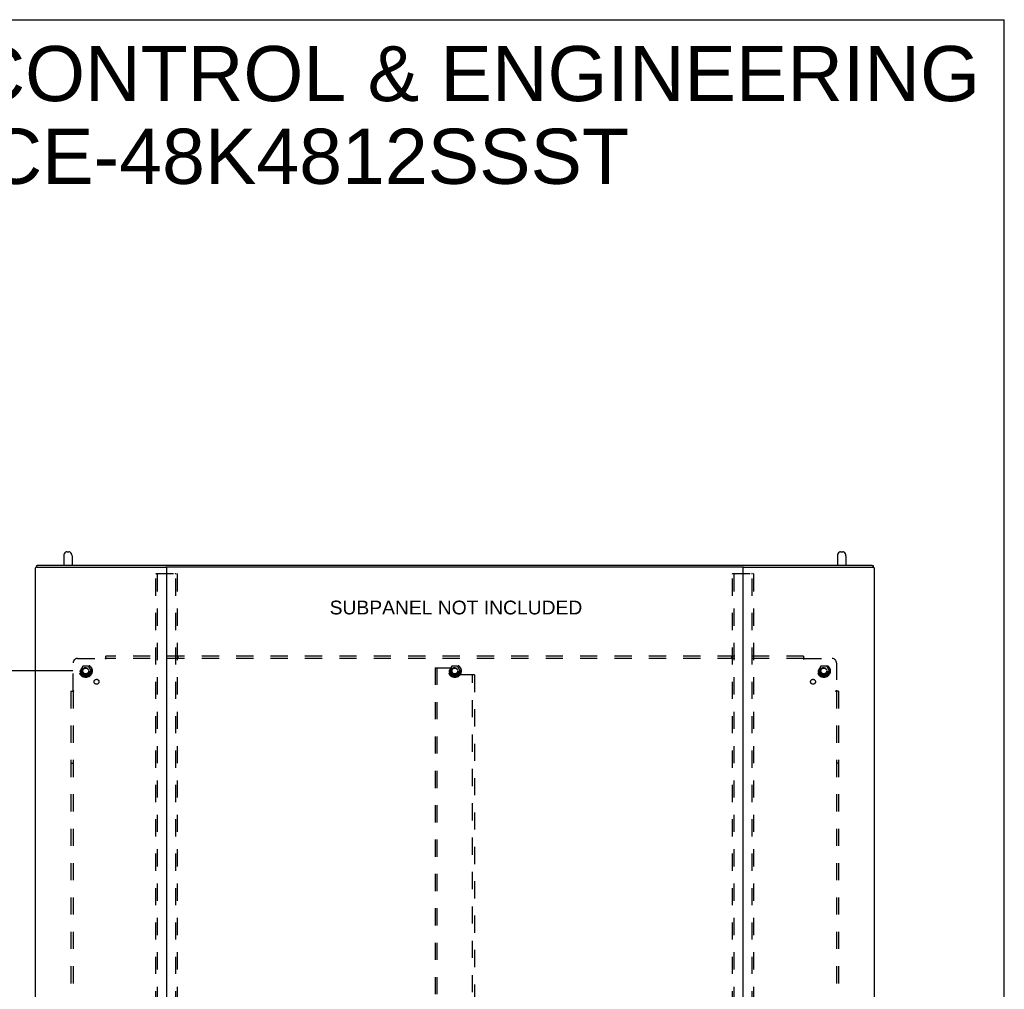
# Model space of a CAD drawing. Header units: inches. Extents: x 0 to 179, y 0 to 116.
# Tile 234 of 234: x 123 to 179, y 60 to 116. Entities that reach past the tile are written whole.
import ezdxf

# ---------------------------------------------------------------- set-up
doc = ezdxf.new("R2010")
doc.units = ezdxf.units.IN
doc.header["$LTSCALE"] = 9.842105
doc.header["$MEASUREMENT"] = 0
doc.linetypes.add('HIDDEN', pattern=[0.2, 0.1, -0.1])
doc.layers.get('0').update_dxf_attribs({"linetype": 'CONTINUOUS'})
for name, color, linetype in [('DEFAULT_2', 8, 'HIDDEN'), ('DIMENSIONS', 7, 'CONTINUOUS'), ('SUBPANEL', 7, 'CONTINUOUS')]:
    doc.layers.add(name, color=color, linetype=linetype)
doc.styles.get("Standard").update_dxf_attribs({"font": 'arial.ttf'})
doc.dimstyles.new('DIMSTYLE_1', dxfattribs={"dimtxt": 0.789474, "dimasz": 1.052632, "dimexe": 0.09, "dimexo": 0.07, "dimgap": 0.0375, "dimtad": 0, "dimtih": 1, "dimtoh": 1, "dimzin": 4, "dimdsep": 46, "dimtxsty": 'Standard', "dimblk": '_FILLED', "dimblk1": '_FILLED', "dimblk2": '_FILLED', "dimcen": 0.09, "dimadec": 3, "dimazin": 1, "dimtfac": 1, "dimtdec": 3, "dimtofl": 0, "dimtmove": 0, "dimatfit": 3, "dimldrblk": '_FILLED', "dimfxl": 0, "dimtolj": 1, "dimtzin": 4, "dimarcsym": 0})

# ---------------------------------------------------------------- blocks, each defined once
blk = doc.blocks.new('_FILLED')
at = {"color": 0, "linetype": 'ByBlock'}
blk.add_solid([(0, 0), (-1, 0.2), (-1, -0.2)], dxfattribs=at)
blk = doc.blocks.new('*D2')
at = {"layer": 'DIMENSIONS', "color": 2, "linetype": 'Continuous'}
for p, q in [((125.629, 78.5), (117.839, 78.5)), ((118.786, 78.5), (118.786, 58.165)), ((118.786, 36.25), (118.786, 56.586)), ((125.629, 36.25), (117.839, 36.25))]:
    blk.add_line(p, q, dxfattribs=at)
at = {"layer": 'DIMENSIONS', "color": 2, "linetype": 'Continuous', "xscale": 1.0526315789, "yscale": 1.0526315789, "zscale": 1.0526315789}
for p, rotation in [((118.786, 78.5), 90), ((118.786, 36.25), 270)]:
    blk.add_blockref('_FILLED', p, dxfattribs=dict(at, rotation=rotation))
at = {"layer": 'DIMENSIONS', "color": 2, "linetype": 'Continuous', "insert": (118.786, 57.77), "char_height": 0.7895, "width": 2.75876, "attachment_point": 2, "line_spacing_factor": 0.9}
blk.add_mtext('42.25', dxfattribs=at)

msp = doc.modelspace()

# ---------------------------------------------------------------- linework, layer by layer
at = {"color": 7, "linetype": 'Continuous'}
for p, q in [((0, 115.789), (178.947, 115.789)), ((178.947, 0), (178.947, 115.789)), ((125.282, 85.324), (125.409, 85.324)), ((169.574, 85.324), (169.701, 85.324)), ((123.606, 84.548), (171.377, 84.548)), ((125.104, 85.101), (125.104, 84.548)), ((125.587, 85.101), (125.587, 84.548)), ((169.396, 85.101), (169.396, 84.548)), ((169.879, 85.101), (169.879, 84.548)), ((123.543, 84.532), (123.543, 84.44)), ((171.439, 84.532), (171.439, 84.44))]:
    msp.add_line(p, q, dxfattribs=at)
at = {"color": 3, "linetype": 'Continuous'}
for p, q in [((123.491, 33.479), (123.491, 84.401)), ((123.547, 84.441), (123.539, 84.439)), ((123.573, 84.448), (130.96, 84.448)), ((130.965, 84.447), (131.016, 84.447)), ((130.991, 84.418), (130.991, 33.509)), ((163.961, 84.448), (131.021, 84.448)), ((163.966, 84.447), (164.017, 84.447)), ((163.991, 33.509), (163.991, 84.418)), ((164.022, 84.448), (171.409, 84.448)), ((171.436, 84.441), (171.444, 84.439)), ((171.491, 84.401), (171.491, 33.479))]:
    msp.add_line(p, q, dxfattribs=at)
at = {"color": 7, "linetype": 'Continuous'}
for points in [[(123.543, 84.532), (123.543, 84.533), (123.544, 84.534), (123.545, 84.536), (123.546, 84.537), (123.548, 84.538), (123.55, 84.539), (123.552, 84.54), (123.555, 84.541), (123.558, 84.542), (123.562, 84.543), (123.565, 84.544), (123.569, 84.545), (123.573, 84.546), (123.577, 84.546), (123.582, 84.547), (123.586, 84.547), (123.591, 84.547), (123.596, 84.548), (123.601, 84.548), (123.606, 84.548)], [(171.377, 84.548), (171.382, 84.548), (171.387, 84.548), (171.391, 84.547), (171.396, 84.547), (171.401, 84.547), (171.405, 84.546), (171.409, 84.546), (171.414, 84.545), (171.417, 84.544), (171.421, 84.543), (171.424, 84.542), (171.427, 84.541), (171.43, 84.54), (171.432, 84.539), (171.435, 84.538), (171.436, 84.537), (171.438, 84.536), (171.439, 84.534), (171.439, 84.533), (171.439, 84.532)]]:
    msp.add_lwpolyline(points, dxfattribs=at)
at = {"color": 3, "linetype": 'Continuous'}
for points in [[(123.539, 84.439), (123.532, 84.436), (123.525, 84.433), (123.519, 84.43), (123.513, 84.427), (123.508, 84.424), (123.504, 84.421), (123.5, 84.418), (123.497, 84.415), (123.494, 84.411), (123.493, 84.408), (123.492, 84.405), (123.491, 84.401)], [(123.573, 84.448), (123.564, 84.446), (123.555, 84.443), (123.547, 84.441)], [(171.409, 84.448), (171.419, 84.446), (171.427, 84.443), (171.436, 84.441)], [(171.444, 84.439), (171.451, 84.436), (171.458, 84.433), (171.464, 84.43), (171.47, 84.427), (171.475, 84.424), (171.479, 84.421), (171.483, 84.418), (171.486, 84.415), (171.488, 84.411), (171.49, 84.408), (171.491, 84.405), (171.491, 84.401)]]:
    msp.add_lwpolyline(points, dxfattribs=at)
at = {"color": 7, "linetype": 'Continuous'}
for centre, radius, start, end in [((125.345, 85.101), 0.241, 123.1848, 180), ((125.282, 85.199), 0.125, 90, 123.1848), ((125.409, 85.199), 0.125, 56.8152, 90), ((125.345, 85.101), 0.241, 0, 56.8152), ((169.637, 85.101), 0.241, 123.1848, 180), ((169.574, 85.199), 0.125, 90, 123.1848), ((169.701, 85.199), 0.125, 56.8152, 90), ((169.637, 85.101), 0.241, 0, 56.8152)]:
    msp.add_arc(centre, radius, start, end, dxfattribs=at)
at = {"color": 3, "linetype": 'Continuous'}
for centre, radius, start, end in [((130.96, 84.417), 0.031, 0, 90), ((131.021, 84.418), 0.03, 90, 180), ((163.961, 84.418), 0.03, 0, 90), ((164.022, 84.417), 0.031, 90, 180)]:
    msp.add_arc(centre, radius, start, end, dxfattribs=at)
at = {"layer": 'DEFAULT_2', "color": 8, "linetype": 'HIDDEN'}
for p, q in [((130.387, 33.593), (130.387, 84.043)), ((130.409, 84.073), (131.574, 84.073)), ((130.461, 84.043), (130.461, 33.593)), ((131.522, 33.593), (131.522, 84.043)), ((131.595, 84.043), (131.595, 33.593)), ((163.387, 33.593), (163.387, 84.043)), ((163.409, 84.073), (164.574, 84.073)), ((163.461, 84.043), (163.461, 33.593)), ((164.522, 33.593), (164.522, 84.043)), ((164.595, 84.043), (164.595, 33.593)), ((126.203, 78.773), (126.049, 78.505)), ((126.049, 78.495), (126.203, 78.228)), ((126.521, 78.778), (126.212, 78.778)), ((126.684, 78.505), (126.529, 78.773)), ((126.529, 78.228), (126.684, 78.495)), ((146.366, 78.688), (146.366, 36.063)), ((146.366, 78.688), (146.47, 78.688)), ((146.47, 78.688), (146.47, 36.063)), ((146.47, 78.688), (147.263, 78.688)), ((147.328, 78.773), (147.174, 78.505)), ((147.174, 78.495), (147.328, 78.228)), ((147.325, 78.625), (147.325, 78.334)), ((147.646, 78.778), (147.337, 78.778)), ((147.809, 78.505), (147.654, 78.773)), ((147.654, 78.228), (147.809, 78.495)), ((168.453, 78.773), (168.299, 78.505)), ((168.299, 78.495), (168.453, 78.228)), ((168.771, 78.778), (168.462, 78.778)), ((168.934, 78.505), (168.779, 78.773)), ((168.779, 78.228), (168.934, 78.495)), ((126.521, 78.223), (126.212, 78.223)), ((147.646, 78.223), (147.337, 78.223)), ((148.512, 78.272), (147.388, 78.272)), ((148.512, 36.479), (148.512, 78.272)), ((148.616, 78.272), (148.512, 78.272)), ((148.616, 78.272), (148.616, 36.479)), ((168.771, 78.223), (168.462, 78.223))]:
    msp.add_line(p, q, dxfattribs=at)
for points in [[(130.387, 84.043), (130.388, 84.051), (130.39, 84.058), (130.394, 84.064), (130.398, 84.069), (130.403, 84.072), (130.409, 84.073)], [(130.482, 84.073), (130.476, 84.072), (130.472, 84.069), (130.467, 84.064), (130.464, 84.058), (130.462, 84.051), (130.461, 84.043)], [(131.522, 84.043), (131.521, 84.051), (131.519, 84.058), (131.515, 84.064), (131.511, 84.069), (131.506, 84.072), (131.5, 84.073)], [(131.574, 84.073), (131.58, 84.072), (131.585, 84.069), (131.589, 84.064), (131.592, 84.058), (131.594, 84.051), (131.595, 84.043)], [(163.387, 84.043), (163.388, 84.051), (163.39, 84.058), (163.394, 84.064), (163.398, 84.069), (163.403, 84.072), (163.409, 84.073)], [(163.482, 84.073), (163.476, 84.072), (163.472, 84.069), (163.467, 84.064), (163.464, 84.058), (163.462, 84.051), (163.461, 84.043)], [(164.522, 84.043), (164.521, 84.051), (164.519, 84.058), (164.515, 84.064), (164.511, 84.069), (164.506, 84.072), (164.5, 84.073)], [(164.574, 84.073), (164.58, 84.072), (164.585, 84.069), (164.589, 84.064), (164.592, 84.058), (164.594, 84.051), (164.595, 84.043)]]:
    msp.add_lwpolyline(points, dxfattribs=at)
for centre, radius in [((126.366, 78.5), 0.372), ((126.366, 78.5), 0.356), ((126.366, 78.5), 0.312), ((126.366, 78.5), 0.204), ((126.366, 78.5), 0.188), ((126.366, 78.5), 0.183), ((126.366, 78.5), 0.165), ((147.491, 78.5), 0.372), ((147.491, 78.5), 0.356), ((147.491, 78.5), 0.312), ((147.491, 78.5), 0.204), ((147.491, 78.5), 0.188), ((147.491, 78.5), 0.183), ((147.491, 78.5), 0.165), ((168.616, 78.5), 0.372), ((168.616, 78.5), 0.356), ((168.616, 78.5), 0.312), ((168.616, 78.5), 0.204), ((168.616, 78.5), 0.188), ((168.616, 78.5), 0.183), ((168.616, 78.5), 0.165)]:
    msp.add_circle(centre, radius, dxfattribs=at)
for centre, radius, start, end in [((126.057, 78.5), 0.01, 150.0127, 209.9883), ((126.212, 78.768), 0.01, 90.0124, 149.9892), ((126.521, 78.768), 0.01, 30.012, 89.9887), ((126.675, 78.5), 0.01, 330.0127, 29.9883), ((147.182, 78.5), 0.01, 150.0127, 209.9883), ((147.263, 78.625), 0.0625, 0, 90), ((147.337, 78.768), 0.01, 90.0124, 149.9892), ((147.646, 78.768), 0.01, 30.012, 89.9887), ((147.8, 78.5), 0.01, 330.0127, 29.9883), ((168.307, 78.5), 0.01, 150.0127, 209.9883), ((168.462, 78.768), 0.01, 90.0124, 149.9892), ((168.771, 78.768), 0.01, 30.012, 89.9887), ((168.925, 78.5), 0.01, 330.0127, 29.9883), ((126.212, 78.233), 0.01, 210.012, 269.9887), ((126.521, 78.233), 0.01, 270.0124, 329.9892), ((147.388, 78.334), 0.0625, 180, 270), ((147.337, 78.233), 0.01, 210.012, 269.9887), ((147.646, 78.233), 0.01, 270.0124, 329.9892), ((168.462, 78.233), 0.01, 210.012, 269.9887), ((168.771, 78.233), 0.01, 270.0124, 329.9892)]:
    msp.add_arc(centre, radius, start, end, dxfattribs=at)
at = {"layer": 'SUBPANEL', "color": 8, "linetype": 'HIDDEN'}
for p, q in [((125.648, 77.379), (125.648, 78.969)), ((125.898, 79.219), (127.487, 79.219)), ((127.5, 79.199), (127.497, 79.206)), ((127.506, 79.238), (127.499, 79.231)), ((127.523, 79.178), (127.523, 79.344)), ((167.46, 79.344), (127.523, 79.344)), ((167.46, 79.219), (127.523, 79.219)), ((131.648, 79.344), (131.648, 79.219)), ((163.335, 79.344), (163.335, 79.219)), ((167.46, 79.344), (167.46, 79.178)), ((167.495, 79.219), (169.085, 79.219)), ((169.335, 78.969), (169.335, 77.379)), ((125.523, 77.344), (125.523, 37.407)), ((125.523, 77.344), (125.688, 77.344)), ((125.648, 77.344), (125.648, 37.407)), ((169.46, 77.344), (169.294, 77.344)), ((169.315, 77.366), (169.322, 77.37)), ((169.335, 77.344), (169.335, 37.407)), ((169.354, 77.361), (169.347, 77.368)), ((169.46, 77.344), (169.46, 37.407)), ((125.523, 73.219), (125.648, 73.219)), ((169.46, 73.219), (169.335, 73.219))]:
    msp.add_line(p, q, dxfattribs=at)
for points in [[(127.499, 79.231), (127.497, 79.229), (127.495, 79.228), (127.493, 79.226), (127.492, 79.224), (127.49, 79.222), (127.489, 79.221), (127.487, 79.219)], [(127.497, 79.206), (127.495, 79.208), (127.494, 79.21), (127.492, 79.212), (127.491, 79.214), (127.49, 79.216), (127.488, 79.218), (127.487, 79.219)], [(127.523, 79.178), (127.521, 79.179), (127.519, 79.18), (127.518, 79.18), (127.516, 79.181), (127.515, 79.182), (127.513, 79.183), (127.512, 79.184), (127.511, 79.186), (127.509, 79.187), (127.508, 79.189), (127.507, 79.19), (127.505, 79.192), (127.504, 79.193), (127.503, 79.195), (127.502, 79.197), (127.5, 79.199)], [(127.523, 79.258), (127.521, 79.255), (127.519, 79.253), (127.518, 79.251), (127.516, 79.249), (127.515, 79.248), (127.513, 79.246), (127.512, 79.244), (127.51, 79.242), (127.509, 79.241), (127.507, 79.239), (127.506, 79.238)], [(167.46, 79.258), (167.462, 79.255), (167.463, 79.253), (167.465, 79.251), (167.466, 79.249), (167.468, 79.248), (167.469, 79.246), (167.471, 79.244), (167.472, 79.242), (167.474, 79.241), (167.476, 79.239), (167.477, 79.238)], [(167.46, 79.178), (167.462, 79.179), (167.463, 79.18), (167.465, 79.18), (167.466, 79.181), (167.468, 79.182), (167.469, 79.183), (167.47, 79.184), (167.472, 79.186), (167.473, 79.187), (167.475, 79.189), (167.476, 79.19), (167.477, 79.192), (167.478, 79.193), (167.48, 79.195), (167.481, 79.197), (167.482, 79.199), (167.486, 79.206)], [(167.477, 79.238), (167.484, 79.231), (167.486, 79.229), (167.487, 79.228), (167.489, 79.226), (167.491, 79.224), (167.493, 79.222), (167.494, 79.221), (167.495, 79.219)], [(167.486, 79.206), (167.487, 79.208), (167.489, 79.21), (167.49, 79.212), (167.491, 79.214), (167.493, 79.216), (167.494, 79.218), (167.495, 79.219)], [(125.609, 77.344), (125.611, 77.346), (125.613, 77.347), (125.615, 77.349), (125.617, 77.35), (125.619, 77.352), (125.621, 77.353), (125.623, 77.355), (125.624, 77.357), (125.626, 77.358), (125.627, 77.36), (125.629, 77.361)], [(125.629, 77.361), (125.635, 77.368), (125.637, 77.37), (125.639, 77.371), (125.641, 77.373), (125.643, 77.375), (125.644, 77.377), (125.646, 77.378), (125.648, 77.379)], [(125.661, 77.37), (125.659, 77.371), (125.657, 77.373), (125.654, 77.374), (125.653, 77.376), (125.651, 77.377), (125.649, 77.378), (125.648, 77.379)], [(125.688, 77.344), (125.688, 77.346), (125.687, 77.347), (125.686, 77.349), (125.685, 77.35), (125.685, 77.352), (125.684, 77.353), (125.682, 77.355), (125.681, 77.356), (125.68, 77.357), (125.678, 77.359), (125.677, 77.36), (125.675, 77.361), (125.673, 77.362), (125.671, 77.364), (125.669, 77.365), (125.667, 77.366), (125.661, 77.37)], [(169.294, 77.344), (169.295, 77.346), (169.295, 77.347), (169.296, 77.349), (169.297, 77.35), (169.298, 77.352), (169.299, 77.353), (169.3, 77.355), (169.301, 77.356), (169.303, 77.357), (169.304, 77.359), (169.306, 77.36), (169.308, 77.361), (169.309, 77.362), (169.311, 77.364), (169.313, 77.365), (169.315, 77.366)], [(169.322, 77.37), (169.324, 77.371), (169.326, 77.373), (169.328, 77.374), (169.33, 77.376), (169.332, 77.377), (169.334, 77.378), (169.335, 77.379)], [(169.347, 77.368), (169.345, 77.37), (169.343, 77.371), (169.342, 77.373), (169.34, 77.375), (169.338, 77.377), (169.336, 77.378), (169.335, 77.379)], [(169.374, 77.344), (169.371, 77.346), (169.369, 77.347), (169.367, 77.349), (169.365, 77.35), (169.363, 77.352), (169.362, 77.353), (169.36, 77.355), (169.358, 77.357), (169.357, 77.358), (169.355, 77.36), (169.354, 77.361)]]:
    msp.add_lwpolyline(points, dxfattribs=at)
for centre, radius in [((126.366, 78.5), 0.25), ((147.491, 78.5), 0.25), ((168.616, 78.5), 0.25), ((126.985, 77.882), 0.141), ((167.998, 77.882), 0.141)]:
    msp.add_circle(centre, radius, dxfattribs=at)
for centre, start, end in [((125.898, 78.969), 90, 180), ((169.085, 78.969), 0, 90)]:
    msp.add_arc(centre, 0.25, start, end, dxfattribs=at)

# ---------------------------------------------------------------- texts
at = {"layer": 'DIMENSIONS', "color": 2, "linetype": 'Continuous', "attachment_point": 2, "line_spacing_factor": 0.9}
for s, insert, char_height, width in [('SAGINAW CONTROL & ENGINEERING\\PSCE-48K4812SSST', (137.604, 114.284), 3.15789, 79.75739), ('SUBPANEL NOT INCLUDED', (147.56, 82.527), 0.78947, 14.43651)]:
    msp.add_mtext(s, dxfattribs=dict(at, insert=insert, char_height=char_height, width=width))

# ---------------------------------------------------------------- dimensions: what is measured, and where the dimension line sits
at = {"layer": 'DIMENSIONS', "color": 2, "linetype": 'Continuous'}
dim = msp.add_linear_dim(base=(118.786, 36.25), p1=(125.699, 78.5), p2=(125.699, 36.25), angle=270, dimstyle='DIMSTYLE_1', dxfattribs=at)
dim.commit()
dim.dimension.update_dxf_attribs({"geometry": '*D2', "text_midpoint": (118.768, 57.371), "dimtype": 160})

doc.saveas('drawing.dxf')
